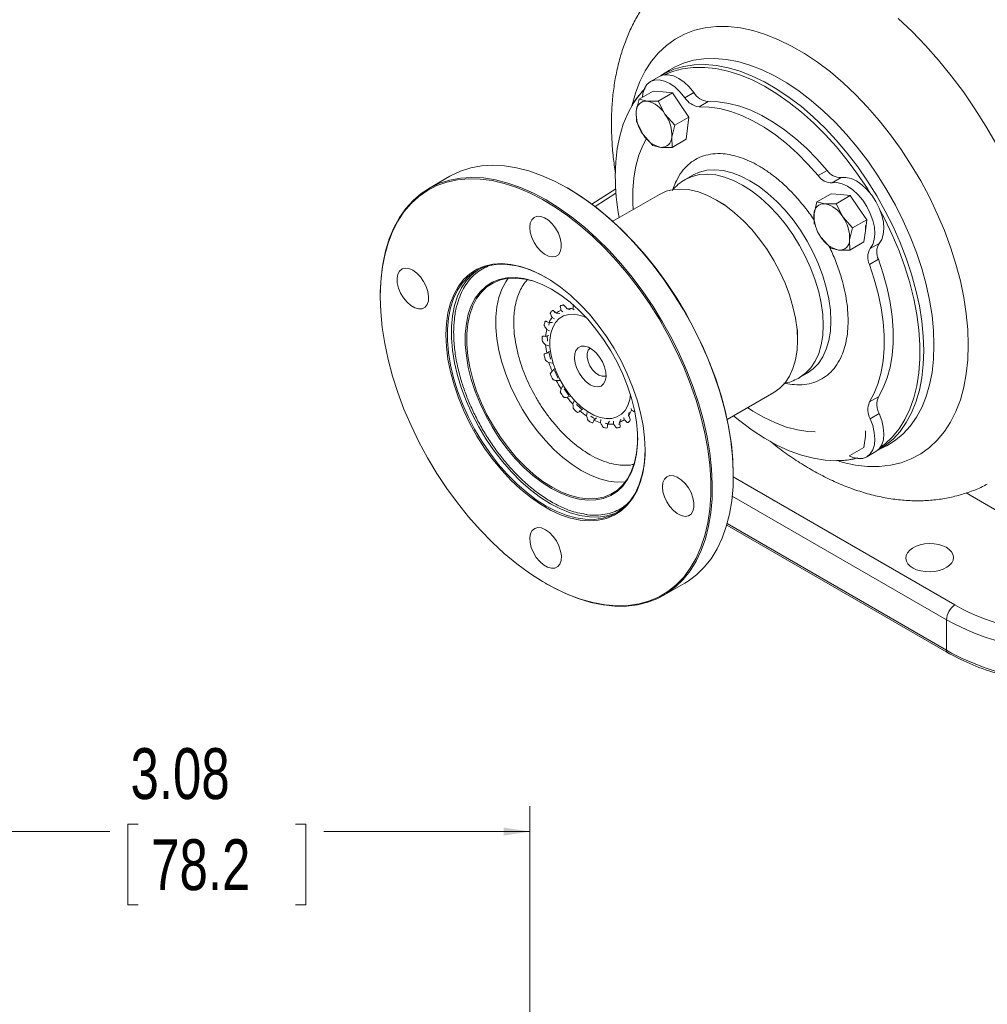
# Model space of a CAD drawing. Header units: inches. Extents: x 0.3 to 33.9, y 0.2 to 21.6.
# Tile 16 of 18: x 25.6 to 30.3, y 14.3 to 19.1. Entities that reach past the tile are written whole.
import ezdxf

# ---------------------------------------------------------------- set-up
doc = ezdxf.new("R2010")
doc.units = ezdxf.units.IN
doc.header["$MEASUREMENT"] = 0
doc.layers.add('SLD-0', color=7, linetype='Continuous', lineweight=15)
doc.styles.add('SLDTEXTSTYLE0', font='TXT', dxfattribs={"width": 0.75})
doc.dimstyles.new('SLDDIMSTYLE1', dxfattribs={"dimtxt": 0.25, "dimasz": 0.13, "dimexe": 0, "dimexo": 0.0625, "dimgap": 0.0625, "dimtad": 0, "dimtih": 1, "dimtoh": 1, "dimrnd": 1e-09, "dimzin": 12, "dimdsep": 46, "dimtxsty": 'SLDTEXTSTYLE0', "dimsah": 1, "dimcen": 0.09, "dimadec": 0, "dimazin": 3, "dimtfac": 1, "dimtofl": 0, "dimtmove": 0, "dimatfit": 3, "dimfxl": 1, "dimfrac": 2, "dimtolj": 1, "dimtzin": 12, "dimarcsym": 0})

# ---------------------------------------------------------------- blocks, each defined once
blk = doc.blocks.new('_D_5')
at = {"layer": 'SLD-0'}
for p, q in [((24.9932, 14.234), (24.9932, 15.2715)), ((28.0732, 10.7779), (28.0732, 15.2715)), ((26.1464, 15.1833), (26.0956, 15.1833)), ((26.0956, 15.1833), (26.0956, 14.7865)), ((26.9199, 15.1833), (26.9707, 15.1833)), ((26.9707, 15.1833), (26.9707, 14.7865)), ((24.9932, 15.1465), (26.0069, 15.1465)), ((28.0732, 15.1465), (27.0595, 15.1465)), ((26.0956, 14.7865), (26.1464, 14.7865)), ((26.9707, 14.7865), (26.9199, 14.7865))]:
    blk.add_line(p, q, dxfattribs=at)
for points in [[(24.9932, 15.1465), (25.1232, 15.1265), (25.1232, 15.1665)], [(28.0732, 15.1465), (27.9432, 15.1665), (27.9432, 15.1265)]]:
    blk.add_solid(points, dxfattribs=at)
at = {"layer": 'SLD-0', "char_height": 0.25, "attachment_point": 1, "style": 'SLDTEXTSTYLE0'}
for s, insert in [('3.08', (26.1083, 15.5564, -1.4325)), ('78.2', (26.2099, 15.1087, -1.4325))]:
    blk.add_mtext(s, dxfattribs=dict(at, insert=insert))

msp = doc.modelspace()

# ---------------------------------------------------------------- linework, layer by layer
at = {"color": 7, "linetype": 'Continuous', "lineweight": 15}
for p, q in [((28.7595, 18.8898), (28.717, 18.8627)), ((28.7094, 18.859), (28.6652, 18.8335)), ((28.61, 18.7471), (28.6794, 18.7872)), ((28.7266, 18.7825), (28.6794, 18.7872)), ((28.7738, 18.7778), (28.7266, 18.7825)), ((28.5954, 18.688), (28.61, 18.7471)), ((28.61, 18.7471), (28.6493, 18.7379)), ((28.6493, 18.7379), (28.7043, 18.7377)), ((28.7738, 18.7778), (28.7043, 18.7377)), ((28.7043, 18.7377), (28.7369, 18.6739)), ((28.8142, 18.7185), (28.7738, 18.7778)), ((28.8798, 18.7794), (28.8356, 18.7539)), ((28.9492, 18.7351), (28.9051, 18.7096)), ((28.5966, 18.638), (28.5954, 18.688)), ((28.8142, 18.7185), (28.8547, 18.6592)), ((28.6291, 18.5742), (28.5966, 18.638)), ((28.7369, 18.6739), (28.7852, 18.6191)), ((28.8547, 18.6592), (28.7852, 18.6191)), ((28.8547, 18.6592), (28.848, 18.6047)), ((28.7852, 18.6191), (28.7706, 18.56)), ((28.8413, 18.5501), (28.848, 18.6047)), ((28.6775, 18.5195), (28.6291, 18.5742)), ((28.7706, 18.56), (28.7718, 18.5101)), ((28.7718, 18.5101), (28.8413, 18.5501)), ((28.7168, 18.5102), (28.6775, 18.5195)), ((28.7718, 18.5101), (28.7168, 18.5102)), ((29.5346, 18.3972), (29.4904, 18.3717)), ((27.6791, 18.3681), (27.5758, 18.3085)), ((28.8741, 18.3738), (28.8369, 18.3524)), ((29.604, 18.3613), (29.5598, 18.3358)), ((28.2602, 18.3088), (28.2567, 18.3109)), ((28.4946, 18.3063), (28.3774, 18.2314)), ((28.71, 18.2791), (28.4804, 18.1466)), ((29.0346, 18.2262), (28.9913, 18.2512)), ((29.4847, 18.2422), (29.5541, 18.2823)), ((29.5541, 18.2823), (29.6013, 18.2776)), ((29.6485, 18.2728), (29.579, 18.2327)), ((29.6485, 18.2728), (29.6013, 18.2776)), ((29.6889, 18.2136), (29.6485, 18.2728)), ((29.4701, 18.1831), (29.4847, 18.2422)), ((29.4847, 18.2422), (29.524, 18.2329)), ((29.524, 18.2329), (29.579, 18.2327)), ((29.579, 18.2327), (29.6116, 18.1689)), ((29.6889, 18.2136), (29.7294, 18.1543)), ((29.4713, 18.1331), (29.4701, 18.1831)), ((29.6116, 18.1689), (29.6599, 18.1142)), ((29.7294, 18.1543), (29.6599, 18.1142)), ((29.7294, 18.1543), (29.7227, 18.0997)), ((29.6599, 18.1142), (29.6453, 18.0551)), ((29.5522, 18.0146), (29.5038, 18.0693)), ((29.6453, 18.0551), (29.6465, 18.0051)), ((29.716, 18.0452), (29.7227, 18.0997)), ((29.5915, 18.0053), (29.5522, 18.0146)), ((29.6465, 18.0051), (29.716, 18.0452)), ((29.7906, 18.0381), (29.7464, 18.0126)), ((29.6465, 18.0051), (29.5915, 18.0053)), ((29.787, 17.9599), (29.7428, 17.9344)), ((27.3366, 17.7797), (27.3366, 17.7756)), ((28.2553, 17.7164), (28.2713, 17.7114)), ((28.291, 17.7116), (28.2847, 17.7168)), ((28.1815, 17.6739), (28.1935, 17.6664)), ((28.1977, 17.7007), (28.1937, 17.696)), ((28.2027, 17.6953), (28.2196, 17.6929)), ((28.2261, 17.7088), (28.2353, 17.702)), ((28.1696, 17.651), (28.1653, 17.6365)), ((28.1665, 17.6485), (28.1834, 17.6495)), ((28.1502, 17.5807), (28.1662, 17.5853)), ((28.1554, 17.6154), (28.1697, 17.6085)), ((28.1584, 17.5852), (28.1587, 17.558)), ((29.389, 17.5624), (29.389, 17.6124)), ((28.1502, 17.539), (28.1662, 17.5339)), ((28.1554, 17.4984), (28.1697, 17.5066)), ((28.1653, 17.5056), (28.1743, 17.4684)), ((28.1665, 17.4523), (28.1834, 17.4499)), ((28.1815, 17.4097), (28.1935, 17.4212)), ((29.3994, 17.3781), (29.4365, 17.3995)), ((28.2027, 17.3637), (28.2196, 17.3646)), ((28.2261, 17.3233), (28.2353, 17.3375)), ((28.2553, 17.282), (28.2713, 17.2865)), ((29.0429, 17.1723), (29.2724, 17.3048)), ((29.787, 17.2841), (29.7428, 17.2585)), ((28.2847, 17.2477), (28.291, 17.2635)), ((28.319, 17.215), (28.3333, 17.2232)), ((28.3516, 17.1902), (28.3552, 17.2066)), ((28.5578, 17.1925), (28.5614, 17.2089)), ((28.5728, 17.2178), (28.5715, 17.2258)), ((29.7906, 17.2018), (29.7464, 17.1763)), ((28.3877, 17.1694), (28.3997, 17.1809)), ((28.4203, 17.1565), (28.4216, 17.1723)), ((28.4546, 17.1496), (28.4639, 17.1637)), ((28.4841, 17.1499), (28.4836, 17.1639)), ((28.5132, 17.1575), (28.5196, 17.1733)), ((28.5366, 17.171), (28.5353, 17.1824)), ((29.716, 17.0351), (29.7227, 17.0897)), ((29.7814, 17.0191), (29.826, 17.0423)), ((29.826, 17.0423), (29.8241, 17.0413)), ((29.6465, 16.995), (29.716, 17.0351)), ((29.7302, 16.9889), (29.7744, 17.0144)), ((29.0732, 16.8964), (29.0732, 16.9005)), ((30.1232, 16.0281), (29.041, 16.6528)), ((28.1496, 16.3673), (28.1532, 16.3652)), ((28.7307, 16.308), (28.834, 16.3676)), ((30.1221, 16.1878), (30.1221, 16.0383))]:
    msp.add_line(p, q, dxfattribs=at)
at = {"color": 8, "linetype": 'Continuous', "lineweight": 15}
for p, q in [((28.3932, 18.2194), (28.4961, 18.2851)), ((30.1635, 16.2606), (29.0732, 16.89)), ((30.2182, 16.8111), (30.4672, 16.6674)), ((29.0683, 16.7961), (30.1221, 16.1878)), ((30.1221, 16.0383), (29.0434, 16.661))]:
    msp.add_line(p, q, dxfattribs=at)
at = {"color": 8, "linetype": 'Continuous', "lineweight": 15, "flags": 128}
for points in [[(30.3661, 18.5276), (30.3157, 18.615), (30.2619, 18.7002), (30.205, 18.7828), (30.1453, 18.8624), (30.0831, 18.9387), (30.0187, 19.0113), (29.9523, 19.0799), (29.8843, 19.1441)], [(30.229, 17.5391), (30.2266, 17.6146), (30.2192, 17.6924), (30.207, 17.7723), (30.19, 17.8536), (30.1683, 17.9359), (30.142, 18.0187), (30.1114, 18.1015), (30.0765, 18.1838), (30.0375, 18.2653), (29.9948, 18.3453), (29.9486, 18.4234), (29.8991, 18.4991), (29.8466, 18.5721), (29.7914, 18.6418), (29.7339, 18.7079), (29.6743, 18.77), (29.6131, 18.8277), (29.5506, 18.8807), (29.4872, 18.9286), (29.4232, 18.9712), (29.359, 19.0083), (29.295, 19.0395), (29.2315, 19.0649), (29.169, 19.084), (29.1078, 19.097), (29.0483, 19.1037), (28.9908, 19.104), (28.9356, 19.098), (28.8831, 19.0856), (28.8336, 19.0671), (28.7873, 19.0424), (28.7446, 19.0117), (28.7057, 18.9752), (28.6708, 18.9331), (28.6401, 18.8857), (28.6139, 18.8332), (28.5922, 18.776), (28.5762, 18.7187)], [(28.7608, 18.8906), (28.7833, 18.9036), (28.8288, 18.9239), (28.8773, 18.938), (28.9287, 18.9459), (28.9825, 18.9474), (29.0384, 18.9426), (29.096, 18.9316), (29.155, 18.9143), (29.215, 18.891), (29.2755, 18.8616), (29.3363, 18.8266), (29.3968, 18.786), (29.4568, 18.7401), (29.5158, 18.6893), (29.5734, 18.6338), (29.6293, 18.574), (29.6831, 18.5103), (29.7345, 18.4432), (29.783, 18.373), (29.8285, 18.3002), (29.8706, 18.2253), (29.909, 18.1488), (29.9435, 18.0712), (29.9739, 17.9929), (29.9999, 17.9144), (30.0215, 17.8364), (30.0384, 17.7593), (30.0505, 17.6835), (30.0579, 17.6096), (30.0603, 17.5381), (30.0579, 17.4694), (30.0505, 17.404), (30.0384, 17.3423), (30.0215, 17.2847), (29.9999, 17.2315), (29.9739, 17.1831), (29.9435, 17.1399), (29.909, 17.1021), (29.8706, 17.0699), (29.8285, 17.0436), (29.826, 17.0423)], [(29.7816, 17.0192), (29.8208, 17.044), (29.8592, 17.0761), (29.8936, 17.1138), (29.9239, 17.1569), (29.9499, 17.2052), (29.9714, 17.2582), (29.9882, 17.3157), (30.0004, 17.3773), (30.0077, 17.4426), (30.0101, 17.5111), (30.0077, 17.5824), (30.0004, 17.6562), (29.9882, 17.7317), (29.9714, 17.8087), (29.9499, 17.8866), (29.9239, 17.9648), (29.8936, 18.0429), (29.8592, 18.1204), (29.8208, 18.1968), (29.7788, 18.2715), (29.7334, 18.3441), (29.685, 18.4141), (29.6338, 18.4811), (29.5801, 18.5447), (29.5243, 18.6043), (29.4668, 18.6596), (29.408, 18.7104), (29.3481, 18.7561), (29.2877, 18.7967), (29.2271, 18.8317), (29.1667, 18.8609), (29.1068, 18.8842), (29.048, 18.9014), (28.9905, 18.9125), (28.9347, 18.9172), (28.881, 18.9157), (28.8298, 18.9078), (28.7813, 18.8938), (28.736, 18.8735), (28.7172, 18.8628)], [(29.4365, 17.3995), (29.4662, 17.4208), (29.4921, 17.4479), (29.5136, 17.4805), (29.5307, 17.5183), (29.5431, 17.5606), (29.5505, 17.6071), (29.553, 17.6571), (29.5505, 17.7099), (29.5431, 17.765), (29.5307, 17.8217), (29.5136, 17.8791), (29.4921, 17.9366), (29.4662, 17.9935), (29.4365, 18.0491), (29.4033, 18.1026), (29.3669, 18.1534), (29.3279, 18.2009), (29.2866, 18.2444), (29.2438, 18.2834), (29.1998, 18.3174), (29.1553, 18.346), (29.1107, 18.3688), (29.0668, 18.3856), (29.0239, 18.3961), (28.9827, 18.4001), (28.9437, 18.3978), (28.9073, 18.3889), (28.8756, 18.3747)], [(28.8364, 18.3521), (28.8369, 18.3524), (28.8702, 18.3675), (28.9065, 18.3763), (28.9456, 18.3787), (28.9868, 18.3746), (29.0296, 18.3641), (29.0736, 18.3474), (29.1182, 18.3246), (29.1627, 18.296), (29.2067, 18.262), (29.2495, 18.223), (29.2907, 18.1795), (29.3298, 18.132), (29.3661, 18.0812), (29.3994, 18.0277), (29.4291, 17.9721), (29.4549, 17.9152), (29.4765, 17.8577), (29.4936, 17.8002), (29.5059, 17.7436), (29.5134, 17.6885), (29.5159, 17.6356), (29.5134, 17.5857), (29.5059, 17.5392), (29.4936, 17.4968), (29.4765, 17.4591), (29.4549, 17.4265), (29.4291, 17.3994), (29.3994, 17.3781)], [(28.5426, 16.8662), (28.5424, 16.8661), (28.5021, 16.8647), (28.4598, 16.8697), (28.4159, 16.881), (28.371, 16.8984), (28.3255, 16.9218), (28.28, 16.9509), (28.235, 16.9854), (28.1911, 17.0248), (28.1488, 17.0687), (28.1086, 17.1166), (28.0709, 17.1679), (28.0361, 17.222), (28.0048, 17.2782), (27.9772, 17.336), (27.9538, 17.3947), (27.9346, 17.4535), (27.9201, 17.5117), (27.9103, 17.5687), (27.9054, 17.6239), (27.9054, 17.6765), (27.9103, 17.7259), (27.9201, 17.7717), (27.9346, 17.8131), (27.9538, 17.8498), (27.9651, 17.8665)], [(29.5923, 16.9673), (29.6131, 16.9616), (29.6743, 16.9486), (29.7339, 16.9419), (29.7914, 16.9416), (29.8466, 16.9477), (29.8991, 16.96), (29.9486, 16.9786), (29.9948, 17.0033), (30.0375, 17.0339), (30.0765, 17.0704), (30.1114, 17.1125), (30.142, 17.1599), (30.1683, 17.2124), (30.19, 17.2696), (30.207, 17.3313), (30.2192, 17.397), (30.2266, 17.4664), (30.229, 17.5391)]]:
    msp.add_lwpolyline(points, dxfattribs=at)
at = {"color": 7, "linetype": 'Continuous', "lineweight": 15, "flags": 128}
for points in [[(29.7462, 18.2853), (29.7325, 18.3073), (29.6847, 18.3789), (29.634, 18.4475), (29.5807, 18.5128), (29.5251, 18.5742), (29.4676, 18.6314), (29.4086, 18.6839), (29.3485, 18.7315), (29.2877, 18.7738), (29.2266, 18.8105), (29.1656, 18.8414), (29.1051, 18.8663), (29.0455, 18.885), (28.9872, 18.8974), (28.9307, 18.9033), (28.8761, 18.9029), (28.8241, 18.896), (28.7748, 18.8828), (28.7376, 18.8676)], [(28.6261, 18.7565), (28.6284, 18.7749), (28.636, 18.7998), (28.6484, 18.8196), (28.6652, 18.8335), (28.6857, 18.8411), (28.709, 18.8419), (28.7344, 18.8361), (28.7607, 18.8238), (28.787, 18.8055), (28.8123, 18.7819), (28.8356, 18.7539)], [(28.7094, 18.859), (28.7299, 18.8666), (28.7532, 18.8675), (28.7786, 18.8616), (28.8049, 18.8493), (28.8312, 18.831), (28.8565, 18.8074), (28.8798, 18.7794)], [(28.633, 18.7923), (28.6116, 18.7683), (28.5807, 18.7253), (28.5542, 18.677), (28.5322, 18.6238), (28.515, 18.566), (28.5026, 18.504), (28.4952, 18.4383), (28.4927, 18.3692)], [(28.9492, 18.7351), (28.9992, 18.734), (29.0511, 18.7265), (29.1045, 18.7126), (29.159, 18.6926), (29.2142, 18.6664), (29.2696, 18.6345), (29.3248, 18.5969), (29.3793, 18.554), (29.4327, 18.5062), (29.4846, 18.4538), (29.5346, 18.3972)], [(28.9051, 18.7096), (28.955, 18.7085), (29.0069, 18.701), (29.0603, 18.6871), (29.1148, 18.6671), (29.17, 18.6409), (29.2254, 18.6089), (29.2806, 18.5714), (29.3351, 18.5285), (29.3885, 18.4807), (29.4404, 18.4283), (29.4904, 18.3717)], [(28.5813, 18.2049), (28.5796, 18.236), (28.5796, 18.3), (28.5846, 18.3609), (28.5944, 18.4181), (28.6091, 18.4713), (28.6286, 18.52), (28.6467, 18.5543)], [(28.2565, 18.311), (28.1932, 18.3447), (28.1303, 18.3725), (28.0682, 18.3943), (28.0072, 18.4099), (27.9477, 18.4192), (27.89, 18.4222), (27.8345, 18.4189), (27.7816, 18.4093), (27.7316, 18.3934), (27.6847, 18.3713), (27.6791, 18.3681)], [(28.1533, 18.2514), (28.09, 18.2851), (28.0271, 18.3129), (27.9649, 18.3347), (27.9039, 18.3503), (27.8444, 18.3596), (27.7868, 18.3626), (27.7313, 18.3593), (27.6784, 18.3497), (27.6283, 18.3338), (27.5814, 18.3117), (27.538, 18.2836), (27.4982, 18.2496), (27.4624, 18.21), (27.4307, 18.1649), (27.4034, 18.1147), (27.3806, 18.0597), (27.3624, 18.0001), (27.349, 17.9363), (27.3404, 17.8688), (27.3367, 17.7979), (27.3366, 17.7797)], [(27.3366, 17.7756), (27.339, 17.7015), (27.3464, 17.6249), (27.3585, 17.5464), (27.3754, 17.4665), (27.397, 17.3856), (27.4231, 17.3043), (27.4535, 17.2229), (27.4882, 17.1421), (27.5268, 17.0622), (27.5692, 16.9838), (27.6151, 16.9074), (27.6642, 16.8333), (27.7162, 16.7621), (27.7708, 16.6942), (27.8277, 16.6299), (27.8865, 16.5697), (27.9469, 16.514), (28.0086, 16.463), (28.071, 16.417), (28.134, 16.3765), (28.197, 16.3415), (28.2598, 16.3123), (28.3219, 16.2891), (28.383, 16.272), (28.4426, 16.2611), (28.5005, 16.2566), (28.5563, 16.2583), (28.6097, 16.2663), (28.6603, 16.2806), (28.7078, 16.301), (28.7519, 16.3275), (28.7925, 16.3599), (28.8292, 16.398), (28.8617, 16.4415), (28.89, 16.4903), (28.9139, 16.5439), (28.9331, 16.6022), (28.9477, 16.6646), (28.9574, 16.7309), (28.9623, 16.8007), (28.9623, 16.8735), (28.9574, 16.949), (28.9477, 17.0265), (28.9331, 17.1058), (28.9139, 17.1863), (28.89, 17.2674), (28.8617, 17.3489), (28.8292, 17.43), (28.7925, 17.5104), (28.7519, 17.5896), (28.7078, 17.6671), (28.6603, 17.7424), (28.6097, 17.8151), (28.5563, 17.8847), (28.5005, 17.9509), (28.4426, 18.0131), (28.383, 18.0712), (28.3219, 18.1246), (28.2598, 18.1731), (28.197, 18.2164), (28.134, 18.2542), (28.071, 18.2863), (28.0086, 18.3125), (27.9469, 18.3327), (27.8865, 18.3466), (27.8277, 18.3544), (27.7708, 18.3558), (27.7162, 18.3509), (27.6642, 18.3398), (27.6151, 18.3224), (27.5692, 18.2989), (27.5268, 18.2694), (27.4882, 18.2342), (27.4535, 18.1933), (27.4231, 18.1471), (27.397, 18.0959), (27.3754, 18.0399), (27.3585, 17.9795), (27.3464, 17.9151), (27.339, 17.847), (27.3366, 17.7756)], [(29.604, 18.3613), (29.6273, 18.3624), (29.6526, 18.3568), (29.6789, 18.3448), (29.7052, 18.3267), (29.7306, 18.3032), (29.7539, 18.2754), (29.7744, 18.2442), (29.7912, 18.2109), (29.8036, 18.1767), (29.8112, 18.1431), (29.8137, 18.1112), (29.811, 18.0824), (29.8032, 18.0577), (29.7906, 18.0381)], [(28.834, 16.3676), (28.8506, 16.3777), (28.8922, 16.4088), (28.93, 16.4456), (28.9638, 16.488), (28.9933, 16.5357), (29.0184, 16.5883), (29.0389, 16.6457), (29.0547, 16.7074), (29.0657, 16.7731), (29.0719, 16.8423), (29.0731, 16.9148), (29.0694, 16.9899), (29.0608, 17.0673), (29.0474, 17.1465), (29.0293, 17.2271), (29.0064, 17.3085), (28.9791, 17.3902), (28.9475, 17.4719), (28.9116, 17.5529), (28.8719, 17.6327), (28.8284, 17.711), (28.7815, 17.7873), (28.7314, 17.861), (28.6785, 17.9317), (28.6231, 17.999), (28.5654, 18.0626), (28.5059, 18.122), (28.4449, 18.1768), (28.3827, 18.2268), (28.3198, 18.2716), (28.2565, 18.311)], [(28.2602, 18.3088), (28.2758, 18.2996), (28.3388, 18.2591), (28.4013, 18.2131), (28.4629, 18.1621), (28.5233, 18.1064), (28.5821, 18.0462), (28.639, 17.9819), (28.6937, 17.914), (28.7457, 17.8428), (28.7947, 17.7687), (28.8406, 17.6923), (28.883, 17.6139), (28.9216, 17.534), (28.9563, 17.4532), (28.9867, 17.3718), (29.0128, 17.2905), (29.0344, 17.2096), (29.0513, 17.1297), (29.0635, 17.0512), (29.0708, 16.9746), (29.0732, 16.9005)], [(28.9912, 18.2513), (28.9467, 18.2741), (28.9027, 18.2909), (28.8598, 18.3013), (28.8186, 18.3054), (28.7796, 18.303), (28.7432, 18.2942), (28.71, 18.2791)], [(29.5598, 18.3358), (29.5831, 18.3369), (29.6084, 18.3313), (29.6347, 18.3193), (29.661, 18.3012), (29.6864, 18.2777), (29.7097, 18.2499), (29.7302, 18.2187), (29.747, 18.1854), (29.7594, 18.1512), (29.767, 18.1175), (29.7696, 18.0857), (29.7668, 18.0568), (29.759, 18.0322), (29.7464, 18.0126)], [(28.1532, 16.3652), (28.185, 16.3476), (28.2481, 16.3168), (28.3107, 16.292), (28.3723, 16.2733), (28.4326, 16.2608), (28.4913, 16.2546), (28.5479, 16.2547), (28.6021, 16.2612), (28.6536, 16.274), (28.7021, 16.293), (28.7473, 16.3181), (28.789, 16.3492), (28.8268, 16.386), (28.8606, 16.4284), (28.8901, 16.4761), (28.9152, 16.5287), (28.9357, 16.5861), (28.9515, 16.6478), (28.9625, 16.7135), (28.9686, 16.7827), (28.9698, 16.8552), (28.9662, 16.9303), (28.9576, 17.0077), (28.9442, 17.0869), (28.926, 17.1675), (28.9032, 17.2489), (28.8759, 17.3306), (28.8442, 17.4123), (28.8084, 17.4933), (28.7686, 17.5731), (28.7252, 17.6514), (28.6783, 17.7277), (28.6282, 17.8014), (28.5753, 17.8721), (28.5198, 17.9394), (28.4622, 18.003), (28.4027, 18.0624), (28.3416, 18.1172), (28.2795, 18.1672), (28.2166, 18.212), (28.1533, 18.2514), (28.1533, 18.2514)], [(29.2724, 17.3048), (29.2725, 17.3048), (29.3022, 17.3261), (29.328, 17.3532), (29.3496, 17.3858), (29.3666, 17.4235), (29.379, 17.4659), (29.3865, 17.5124), (29.389, 17.5624), (29.3865, 17.6152), (29.379, 17.6703), (29.3666, 17.7269), (29.3496, 17.7844), (29.328, 17.8419), (29.3022, 17.8988), (29.2725, 17.9544), (29.2392, 18.0079), (29.2028, 18.0587), (29.1638, 18.1062), (29.1226, 18.1497), (29.0797, 18.1887), (29.0357, 18.2227), (28.9912, 18.2513)], [(28.072, 18.1166), (28.0744, 18.1376), (28.0816, 18.1543), (28.0931, 18.1659), (28.1081, 18.1716), (28.1257, 18.171), (28.1449, 18.1642), (28.1643, 18.1515), (28.1829, 18.1339), (28.1993, 18.1123), (28.2127, 18.0882), (28.2221, 18.063), (28.2269, 18.0384), (28.2269, 18.0159), (28.2221, 17.9969), (28.2127, 17.9826), (28.1993, 17.9739), (28.1829, 17.9713), (28.1643, 17.9751), (28.1449, 17.9849), (28.1257, 18.0002), (28.1081, 18.0199), (28.0931, 18.043), (28.0816, 18.0678), (28.0744, 18.0929), (28.072, 18.1166)], [(29.7959, 17.0345), (29.818, 17.051), (29.8551, 17.0856), (29.8882, 17.1259), (29.9169, 17.1716), (29.9412, 17.2224), (29.9608, 17.278), (29.9756, 17.3379), (29.9855, 17.4018), (29.9905, 17.4693), (29.9905, 17.5398), (29.9855, 17.613), (29.9756, 17.6884), (29.9608, 17.7654), (29.9412, 17.8436), (29.9169, 17.9224), (29.8882, 18.0013), (29.8551, 18.0797), (29.818, 18.1572), (29.7959, 18.1992)], [(29.787, 17.9599), (29.811, 17.8884), (29.8305, 17.8173), (29.8452, 17.7471), (29.855, 17.6785), (29.86, 17.6119), (29.86, 17.5479), (29.855, 17.487), (29.8452, 17.4298), (29.8305, 17.3766), (29.811, 17.3279), (29.787, 17.2841)], [(27.4969, 17.906), (27.5163, 17.892), (27.5344, 17.8733), (27.5502, 17.8509), (27.5626, 17.8264), (27.5709, 17.8012), (27.5746, 17.777), (27.5733, 17.7552), (27.5673, 17.7373), (27.5569, 17.7243), (27.5427, 17.7171), (27.5256, 17.7161), (27.5067, 17.7214), (27.4872, 17.7327), (27.4683, 17.7492), (27.4512, 17.7699), (27.437, 17.7935), (27.4266, 17.8186), (27.4205, 17.8434), (27.4193, 17.8666), (27.423, 17.8866), (27.4313, 17.9022), (27.4437, 17.9124), (27.4595, 17.9165), (27.4776, 17.9143), (27.4969, 17.906)], [(28.6396, 17.0234), (28.6371, 16.9677), (28.6296, 16.9154), (28.6171, 16.8671), (28.5999, 16.8233), (28.5781, 16.7844), (28.5518, 16.751), (28.5214, 16.7232), (28.4872, 16.7014), (28.4496, 16.6858), (28.4089, 16.6766), (28.3655, 16.6738), (28.3199, 16.6776), (28.2725, 16.6877), (28.2239, 16.7043), (28.1746, 16.727), (28.1249, 16.7556), (28.0756, 16.7899), (28.027, 16.8295), (27.9796, 16.874), (27.934, 16.9229), (27.8906, 16.9758), (27.8499, 17.032), (27.8123, 17.0911), (27.7781, 17.1523), (27.7477, 17.2152), (27.7215, 17.2789), (27.6996, 17.343), (27.6824, 17.4067), (27.6699, 17.4693), (27.6624, 17.5303), (27.6599, 17.589), (27.6624, 17.6448), (27.6699, 17.6971), (27.6824, 17.7454), (27.6996, 17.7892), (27.7215, 17.828), (27.7477, 17.8615), (27.7781, 17.8892), (27.8123, 17.911), (27.8499, 17.9266), (27.8906, 17.9358), (27.934, 17.9386), (27.9796, 17.9349), (28.027, 17.9247), (28.0756, 17.9082), (28.1249, 17.8855), (28.1746, 17.8568), (28.2239, 17.8225), (28.2725, 17.7829), (28.3199, 17.7384), (28.3655, 17.6895), (28.4089, 17.6367), (28.4496, 17.5804), (28.4872, 17.5214), (28.5214, 17.4601), (28.5518, 17.3973), (28.5781, 17.3335), (28.5999, 17.2694), (28.6171, 17.2057), (28.6296, 17.1431), (28.6371, 17.0821), (28.6396, 17.0234)], [(28.6396, 17.0275), (28.639, 16.9994), (28.634, 16.9457), (28.6241, 16.8957), (28.6093, 16.85), (28.5899, 16.8089), (28.566, 16.773), (28.5379, 16.7425), (28.5058, 16.7179), (28.4701, 16.6993), (28.4311, 16.687), (28.3893, 16.681), (28.3451, 16.6815), (28.2989, 16.6884), (28.2512, 16.7017), (28.2025, 16.7212), (28.1533, 16.7467), (28.1041, 16.778), (28.0554, 16.8147), (28.0077, 16.8565), (27.9615, 16.9029), (27.9173, 16.9535), (27.8755, 17.0077), (27.8365, 17.065), (27.8008, 17.1248), (27.7687, 17.1865), (27.7406, 17.2495), (27.7167, 17.313), (27.6973, 17.3765), (27.6825, 17.4393), (27.6726, 17.5007), (27.6676, 17.5602), (27.6676, 17.6171), (27.6726, 17.6708), (27.6825, 17.7208), (27.6973, 17.7666), (27.7167, 17.8076), (27.7406, 17.8436), (27.7687, 17.874), (27.8008, 17.8986), (27.8365, 17.9172), (27.8755, 17.9296), (27.9173, 17.9355), (27.9615, 17.935), (28.0077, 17.9281), (28.0554, 17.9148), (28.1041, 17.8954), (28.1533, 17.8698), (28.1533, 17.8698)], [(29.7428, 17.9344), (29.7668, 17.8629), (29.7863, 17.7918), (29.801, 17.7216), (29.8108, 17.6529), (29.8158, 17.5864), (29.8158, 17.5224), (29.8108, 17.4615), (29.801, 17.4042), (29.7863, 17.3511), (29.7668, 17.3024), (29.7428, 17.2585)], [(28.5071, 16.7187), (28.4902, 16.7109), (28.4513, 16.6986), (28.4095, 16.6926), (28.3652, 16.6931), (28.319, 16.7), (28.2713, 16.7133), (28.2226, 16.7328), (28.1734, 16.7583), (28.1242, 16.7896), (28.0756, 16.8263), (28.0279, 16.8681), (27.9817, 16.9145), (27.9374, 16.9651), (27.8956, 17.0193), (27.8567, 17.0767), (27.821, 17.1365), (27.7889, 17.1981), (27.7607, 17.2611), (27.7368, 17.3246), (27.7174, 17.3881), (27.7027, 17.4509), (27.6927, 17.5124), (27.6878, 17.5718), (27.6878, 17.6287), (27.6927, 17.6824), (27.7027, 17.7324), (27.7174, 17.7782), (27.7368, 17.8193), (27.7607, 17.8552), (27.7889, 17.8856), (27.8197, 17.9094)], [(28.1787, 16.833), (28.1329, 16.8624), (28.0875, 16.8971), (28.0433, 16.9369), (28.0006, 16.9811), (27.96, 17.0294), (27.922, 17.0811), (27.887, 17.1357), (27.8554, 17.1925), (27.8276, 17.2507), (27.8039, 17.3099), (27.7846, 17.3691), (27.7699, 17.4279), (27.7601, 17.4854), (27.7551, 17.541), (27.7551, 17.594), (27.7601, 17.6439), (27.7699, 17.69), (27.7846, 17.7318), (27.8039, 17.7688), (27.8276, 17.8006), (27.8554, 17.8268), (27.887, 17.8471), (27.922, 17.8612), (27.96, 17.869), (28.0006, 17.8704), (28.0433, 17.8654), (28.0875, 17.8541), (28.1329, 17.8365), (28.1787, 17.8129), (28.2246, 17.7835), (28.27, 17.7488), (28.3142, 17.709), (28.3569, 17.6648), (28.3975, 17.6165), (28.4355, 17.5648), (28.4705, 17.5102), (28.5021, 17.4535), (28.5299, 17.3952), (28.5536, 17.336), (28.5729, 17.2768), (28.5875, 17.218), (28.5974, 17.1605), (28.6024, 17.1049), (28.6024, 17.0519), (28.5974, 17.002), (28.5875, 16.9559), (28.5729, 16.9141), (28.5536, 16.8771), (28.5299, 16.8453), (28.5021, 16.8191), (28.4705, 16.7988), (28.4355, 16.7847), (28.3975, 16.7769), (28.3569, 16.7755), (28.3142, 16.7805), (28.27, 16.7918), (28.2246, 16.8094), (28.1787, 16.833)], [(28.603, 17.0821), (28.6024, 17.0562), (28.5975, 17.0067), (28.5877, 16.961), (28.5731, 16.9195), (28.554, 16.8828), (28.5305, 16.8513), (28.5029, 16.8253), (28.4716, 16.8052), (28.4369, 16.7912), (28.3992, 16.7835), (28.3589, 16.7821), (28.3166, 16.787), (28.2727, 16.7983), (28.2278, 16.8157), (28.1823, 16.8391), (28.1368, 16.8683), (28.0918, 16.9027), (28.0479, 16.9421), (28.0056, 16.986), (27.9654, 17.0339), (27.9277, 17.0852), (27.8929, 17.1393), (27.8616, 17.1956), (27.8341, 17.2534), (27.8106, 17.312), (27.7914, 17.3708), (27.7769, 17.429), (27.7671, 17.4861), (27.7622, 17.5412), (27.7622, 17.5938), (27.7671, 17.6433), (27.7769, 17.689), (27.7914, 17.7305), (27.8106, 17.7672), (27.8341, 17.7987), (27.8616, 17.8246), (27.8929, 17.8447), (27.9277, 17.8588), (27.9654, 17.8665), (28.0056, 17.8679), (28.0479, 17.863), (28.0918, 17.8517), (28.1368, 17.8342), (28.1823, 17.8108), (28.1823, 17.8108)], [(28.3489, 17.6736), (28.3209, 17.684), (28.2913, 17.6895), (28.2637, 17.6887), (28.2387, 17.6816), (28.2169, 17.6684), (28.1988, 17.6494), (28.185, 17.6251), (28.1757, 17.596), (28.1712, 17.563), (28.1716, 17.5267), (28.1769, 17.4881), (28.1869, 17.4482), (28.2014, 17.408), (28.22, 17.3683), (28.2424, 17.3302), (28.2678, 17.2947), (28.2958, 17.2626), (28.3256, 17.2347), (28.3565, 17.2116), (28.3877, 17.1941), (28.4184, 17.1824), (28.448, 17.1769), (28.4756, 17.1777), (28.5007, 17.1847), (28.5225, 17.198), (28.5405, 17.217), (28.5543, 17.2413), (28.5636, 17.2703), (28.5674, 17.2949)], [(28.3986, 17.4999), (28.3797, 17.5165), (28.3602, 17.5278), (28.3413, 17.5332), (28.3242, 17.5323), (28.3099, 17.5252), (28.2994, 17.5123), (28.2933, 17.4944), (28.292, 17.4727), (28.2956, 17.4485), (28.3038, 17.4233), (28.3162, 17.3988), (28.332, 17.3764), (28.3501, 17.3576), (28.3694, 17.3435), (28.3887, 17.3351), (28.4069, 17.3328), (28.4227, 17.3369), (28.4352, 17.3469), (28.4436, 17.3625), (28.4473, 17.3824), (28.4461, 17.4055), (28.4402, 17.4304), (28.4298, 17.4555), (28.4156, 17.4791), (28.3986, 17.4999)], [(28.3696, 17.5234), (28.3685, 17.5226), (28.3591, 17.5124), (28.3541, 17.4971), (28.354, 17.4782), (28.3588, 17.4572), (28.368, 17.4361), (28.3808, 17.4168), (28.3961, 17.4009), (28.4125, 17.3899), (28.4286, 17.3847), (28.4429, 17.3858), (28.4478, 17.388)], [(28.1937, 17.4133), (28.2089, 17.38), (28.2108, 17.3762)], [(28.242, 17.3224), (28.2578, 17.2996), (28.2645, 17.2906)], [(28.3025, 17.2464), (28.3177, 17.2314), (28.3302, 17.22)], [(28.3723, 17.188), (28.3834, 17.1811), (28.395, 17.1745)], [(29.0741, 17.1903), (29.1051, 17.165), (29.1656, 17.1201), (29.2266, 17.0805), (29.2877, 17.0467), (29.3485, 17.0188), (29.4086, 16.997), (29.4676, 16.9814), (29.5251, 16.9722), (29.5807, 16.9695), (29.634, 16.9731), (29.6785, 16.9816)], [(29.4764, 17.1124), (29.4404, 17.1139), (29.3885, 17.1214), (29.3351, 17.1352), (29.2806, 17.1553), (29.2254, 17.1814), (29.17, 17.2134), (29.1438, 17.2306)], [(29.7906, 17.2018), (29.8032, 17.1676), (29.811, 17.1339), (29.8137, 17.102), (29.8112, 17.073), (29.8036, 17.0481), (29.7912, 17.0283), (29.7744, 17.0144), (29.7744, 17.0144)], [(28.4436, 17.1545), (28.4494, 17.153), (28.4508, 17.1526)], [(28.5093, 17.1493), (28.5102, 17.1495), (28.5149, 17.1504)], [(29.7464, 17.1763), (29.759, 17.1421), (29.7668, 17.1084), (29.7696, 17.0764), (29.767, 17.0475), (29.7594, 17.0226), (29.747, 17.0028), (29.7302, 16.9889), (29.7097, 16.9813), (29.6864, 16.9804), (29.661, 16.9862), (29.6428, 16.9941)], [(28.7248, 16.8412), (28.7272, 16.8621), (28.7344, 16.8789), (28.7459, 16.8905), (28.7609, 16.8962), (28.7785, 16.8956), (28.7977, 16.8887), (28.8171, 16.8761), (28.8357, 16.8584), (28.8522, 16.8368), (28.8655, 16.8127), (28.8749, 16.7876), (28.8797, 16.763), (28.8797, 16.7404), (28.8749, 16.7214), (28.8655, 16.7071), (28.8522, 16.6984), (28.8357, 16.6959), (28.8171, 16.6996), (28.7977, 16.7094), (28.7785, 16.7247), (28.7609, 16.7445), (28.7459, 16.7675), (28.7344, 16.7923), (28.7272, 16.8174), (28.7248, 16.8412)], [(28.1498, 16.6305), (28.1691, 16.6165), (28.1872, 16.5978), (28.203, 16.5754), (28.2154, 16.5509), (28.2237, 16.5258), (28.2274, 16.5015), (28.2262, 16.4798), (28.2201, 16.4618), (28.2097, 16.4489), (28.1955, 16.4416), (28.1784, 16.4407), (28.1595, 16.446), (28.14, 16.4572), (28.1211, 16.4737), (28.104, 16.4944), (28.0898, 16.5181), (28.0794, 16.5431), (28.0734, 16.568), (28.0721, 16.5912), (28.0758, 16.6112), (28.0841, 16.6267), (28.0965, 16.6369), (28.1123, 16.641), (28.1304, 16.6389), (28.1498, 16.6305)]]:
    msp.add_lwpolyline(points, dxfattribs=at)
at = {"color": 7, "linetype": 'Continuous', "lineweight": 15}
for centre, radius, start, end in [((28.645, 18.6884), 0.0496, 85.0519, 180.4746), ((28.6197, 18.6054), 0.1358, 30.3011, 77.4119), ((28.915, 18.8019), 0.0928, 211.1701, 263.8511), ((28.9592, 18.8274), 0.0928, 211.1701, 263.8511), ((28.7714, 18.6783), 0.1763, 176.8405, 216.1936), ((28.5946, 18.5698), 0.1763, 356.8405, 36.1936), ((28.7464, 18.6427), 0.1358, 210.3011, 257.4119), ((28.721, 18.5596), 0.0496, 265.0519, 0.4746), ((29.6016, 18.4416), 0.0804, 213.5189, 271.734), ((29.6666, 18.3751), 1.1739, 180.2859, 190.3257), ((29.5574, 18.4161), 0.0804, 213.5189, 271.734), ((29.5197, 18.1835), 0.0496, 85.0519, 180.4746), ((29.4944, 18.1004), 0.1358, 30.3011, 77.4119), ((29.6461, 18.1734), 0.1763, 176.8405, 216.1936), ((29.4693, 18.0648), 0.1763, 356.8405, 36.1936), ((29.6047, 18.1132), 0.1188, 353.5163, 6.4244), ((29.6071, 18.1131), 0.1163, 353.4139, 5.4803), ((29.621, 18.1378), 0.1358, 210.3011, 257.4119), ((29.5957, 18.0547), 0.0496, 265.0519, 0.4746), ((29.8148, 17.9703), 0.0804, 148.2739, 206.4795), ((29.859, 17.9958), 0.0804, 148.2739, 206.4795), ((28.2715, 17.5823), 0.1351, 84.381, 96.8902), ((28.2896, 17.5928), 0.1351, 143.119, 155.6262), ((28.2661, 17.6126), 0.1041, 112.5638, 127.4469), ((28.3779, 17.5645), 0.2282, 167.1197, 175.9363), ((28.5132, 17.5645), 0.3639, 184.0141, 190.4722), ((28.634, 17.5928), 0.4881, 196.7205, 202.0292), ((28.6805, 17.6126), 0.5387, 207.5146, 212.4854), ((28.64, 17.5823), 0.4881, 217.971, 223.2801), ((29.8719, 17.2465), 0.0928, 156.1551, 208.8282), ((29.8277, 17.221), 0.0928, 156.1551, 208.8282), ((28.5551, 17.4917), 0.3638, 229.529, 235.988), ((28.4497, 17.2736), 0.1351, 323.119, 335.6262), ((28.4875, 17.3745), 0.2281, 244.0671, 252.8853), ((28.4679, 17.284), 0.1351, 264.381, 276.8902), ((28.4733, 17.2537), 0.1041, 292.5638, 307.4469), ((29.6047, 17.1031), 0.1188, 353.5163, 6.4244), ((29.6071, 17.103), 0.1163, 353.4139, 5.4803), ((30.2146, 16.1835), 0.0926, 123.5404, 177.3258), ((30.1696, 16.038), 0.0474, 179.64, 192.0692)]:
    msp.add_arc(centre, radius, start, end, dxfattribs=at)
for centre, major_axis, ratio, start_param, end_param in [((28.4704, 18.0792), (0.1172, 0.0027), 0.592198, 1.445834, 1.490511), ((30.8281, 16.6644), (0.9399, 0.0219), 0.592198, 3.913199, 5.457816), ((30.8292, 16.6161), (0.9999, 0.0219), 0.591316, 3.914067, 5.458684), ((30.8292, 16.4264), (0.9999, -0.0208), 0.562909, 3.938703, 5.029556)]:
    msp.add_ellipse(centre, major_axis=major_axis, ratio=ratio, start_param=start_param, end_param=end_param, dxfattribs=at)
msp.add_ellipse((30.0392, 16.4929), major_axis=(0.1172, 0.0027), ratio=0.592198, dxfattribs=at)
for points, knots in [([(28.8457, 19.4132), (28.837, 19.4079), (28.8097, 19.3911), (28.7672, 19.3574), (28.7186, 19.3125), (28.6742, 19.2628), (28.6338, 19.2088), (28.5976, 19.1504), (28.5657, 19.0878), (28.5382, 19.0211), (28.5154, 18.9505), (28.4973, 18.8761), (28.4842, 18.7983), (28.4761, 18.7174), (28.473, 18.634), (28.4752, 18.5484), (28.4817, 18.4648), (28.4898, 18.4093), (28.4937, 18.3833)], [0, 0, 0, 0, 0.027867, 0.088123, 0.148452, 0.209132, 0.270426, 0.33257, 0.395762, 0.460139, 0.525758, 0.592583, 0.660488, 0.729266, 0.798675, 0.868471, 0.938441, 1, 1, 1, 1]), ([(28.639, 18.7996), (28.6287, 18.7884), (28.607, 18.7646), (28.5858, 18.7354), (28.5759, 18.7169), (28.5744, 18.7142)], [0, 0, 0, 0, 0.432585, 0.915848, 1, 1, 1, 1]), ([(28.8364, 18.3519), (28.8357, 18.3515), (28.8233, 18.3455), (28.8021, 18.3282), (28.7817, 18.3106), (28.7733, 18.2992), (28.773, 18.2989)], [0, 0, 0, 0, 0.028353, 0.496555, 0.984146, 1, 1, 1, 1]), ([(27.728, 17.775), (27.7224, 17.7598), (27.7101, 17.7265), (27.7003, 17.6675), (27.6965, 17.6014), (27.7002, 17.5308), (27.7113, 17.4556), (27.7289, 17.3826), (27.7509, 17.314), (27.7756, 17.2509), (27.8047, 17.188), (27.838, 17.1262), (27.8749, 17.0664), (27.9148, 17.0098), (27.9571, 16.9569), (28.0055, 16.9035), (28.06, 16.8517), (28.1195, 16.8045), (28.1788, 16.7661), (28.238, 16.7363), (28.2919, 16.716), (28.3248, 16.7102), (28.3388, 16.7078)], [0, 0, 0, 0, 0.046499, 0.102044, 0.155921, 0.209792, 0.265337, 0.322444, 0.367084, 0.41173, 0.457319, 0.502915, 0.548504, 0.5941, 0.63874, 0.683386, 0.740487, 0.796032, 0.849909, 0.90378, 0.959325, 1, 1, 1, 1]), ([(28.2261, 17.7088), (28.2256, 17.712), (28.2245, 17.7183), (28.2222, 17.7258), (28.2225, 17.7299), (28.2237, 17.7316), (28.2258, 17.7325), (28.2299, 17.734), (28.2341, 17.7349), (28.2381, 17.7354), (28.2403, 17.7349), (28.2427, 17.7331), (28.2476, 17.7266), (28.252, 17.7208), (28.2553, 17.7164)], [0, 0, 0, 0, 0.134455, 0.268916, 0.298643, 0.328505, 0.388459, 0.449584, 0.606444, 0.66281, 0.693445, 0.724478, 0.78969, 1, 1, 1, 1]), ([(28.2847, 17.7168), (28.285, 17.7195), (28.2856, 17.725), (28.2848, 17.7321), (28.2862, 17.7345), (28.2864, 17.7348)], [0, 0, 0, 0, 0.457332, 0.914684, 1, 1, 1, 1]), ([(28.1815, 17.6739), (28.1783, 17.6804), (28.1746, 17.6876), (28.173, 17.6956), (28.1738, 17.6991), (28.1773, 17.7026), (28.181, 17.7063), (28.184, 17.7086), (28.1858, 17.7091), (28.1883, 17.7082), (28.1939, 17.7031), (28.1989, 17.6987), (28.2027, 17.6953)], [0, 0, 0, 0, 0.268954, 0.298685, 0.328551, 0.449507, 0.606389, 0.662763, 0.693402, 0.724439, 0.789661, 1, 1, 1, 1]), ([(28.1554, 17.6154), (28.1511, 17.6211), (28.1462, 17.6275), (28.1428, 17.6356), (28.1425, 17.6398), (28.1443, 17.6452), (28.1462, 17.651), (28.148, 17.6549), (28.1494, 17.6562), (28.1516, 17.6563), (28.1574, 17.6532), (28.1626, 17.6506), (28.1665, 17.6485)], [0, 0, 0, 0, 0.268954, 0.298685, 0.328551, 0.449507, 0.606389, 0.662763, 0.693402, 0.724439, 0.789661, 1, 1, 1, 1]), ([(28.1502, 17.539), (28.1452, 17.5434), (28.1397, 17.5483), (28.1348, 17.5558), (28.1334, 17.5603), (28.1334, 17.5671), (28.1334, 17.5743), (28.1338, 17.5794), (28.1345, 17.5815), (28.1362, 17.5826), (28.1417, 17.5818), (28.1465, 17.5812), (28.1502, 17.5807)], [0, 0, 0, 0, 0.268954, 0.298685, 0.328551, 0.449507, 0.606389, 0.662763, 0.693402, 0.724439, 0.789661, 1, 1, 1, 1]), ([(28.1665, 17.4523), (28.1614, 17.455), (28.1556, 17.4579), (28.1497, 17.4639), (28.1475, 17.4683), (28.1456, 17.4758), (28.1437, 17.4838), (28.1426, 17.4896), (28.1427, 17.4922), (28.1437, 17.4942), (28.1483, 17.4958), (28.1523, 17.4973), (28.1554, 17.4984)], [0, 0, 0, 0, 0.268954, 0.298685, 0.328551, 0.449507, 0.606389, 0.662763, 0.693402, 0.724439, 0.789661, 1, 1, 1, 1]), ([(28.2027, 17.3637), (28.1979, 17.3644), (28.1926, 17.3651), (28.1863, 17.3691), (28.1833, 17.3729), (28.1798, 17.3804), (28.1761, 17.3884), (28.1737, 17.3943), (28.173, 17.3972), (28.1734, 17.3999), (28.1766, 17.4037), (28.1794, 17.4071), (28.1815, 17.4097)], [0, 0, 0, 0, 0.268954, 0.298685, 0.328551, 0.449507, 0.606389, 0.662763, 0.693402, 0.724439, 0.789661, 1, 1, 1, 1]), ([(29.3216, 17.3501), (29.3253, 17.3507), (29.3415, 17.353), (29.3681, 17.3619), (29.3893, 17.373), (29.3996, 17.3784)], [0, 0, 0, 0, 0.134539, 0.580509, 1, 1, 1, 1]), ([(28.2553, 17.282), (28.2513, 17.2805), (28.2468, 17.2789), (28.2407, 17.2805), (28.2373, 17.2834), (28.2325, 17.2902), (28.2275, 17.2973), (28.224, 17.3028), (28.2227, 17.3057), (28.2222, 17.3088), (28.2237, 17.3145), (28.2251, 17.3195), (28.2261, 17.3233)], [0, 0, 0, 0, 0.268954, 0.298685, 0.328551, 0.449507, 0.606389, 0.662763, 0.693402, 0.724439, 0.789661, 1, 1, 1, 1]), ([(28.319, 17.215), (28.3162, 17.2116), (28.3131, 17.2078), (28.3078, 17.2069), (28.3043, 17.2085), (28.2987, 17.2139), (28.2927, 17.2196), (28.2885, 17.2241), (28.2867, 17.2267), (28.2855, 17.2299), (28.2852, 17.2369), (28.2849, 17.243), (28.2847, 17.2477)], [0, 0, 0, 0, 0.268954, 0.298685, 0.328551, 0.449507, 0.606389, 0.662763, 0.693402, 0.724439, 0.789661, 1, 1, 1, 1]), ([(28.3877, 17.1694), (28.3864, 17.1644), (28.3849, 17.1588), (28.3809, 17.1554), (28.3777, 17.1557), (28.3718, 17.1591), (28.3655, 17.1627), (28.3609, 17.1658), (28.3588, 17.1679), (28.357, 17.1709), (28.3549, 17.1785), (28.3531, 17.1851), (28.3516, 17.1902)], [0, 0, 0, 0, 0.268954, 0.298685, 0.328551, 0.449507, 0.606389, 0.662763, 0.693402, 0.724439, 0.789661, 1, 1, 1, 1]), ([(28.5578, 17.1925), (28.5611, 17.186), (28.5647, 17.1787), (28.5663, 17.1707), (28.5655, 17.1672), (28.5621, 17.1637), (28.5584, 17.16), (28.5554, 17.1577), (28.5535, 17.1573), (28.5511, 17.1582), (28.5454, 17.1632), (28.5404, 17.1676), (28.5366, 17.171)], [0, 0, 0, 0, 0.268954, 0.298685, 0.328551, 0.449507, 0.606389, 0.662763, 0.693402, 0.724439, 0.789661, 1, 1, 1, 1]), ([(28.5892, 17.2103), (28.5889, 17.2102), (28.5876, 17.21), (28.5818, 17.2133), (28.5767, 17.2159), (28.5728, 17.2178)], [0, 0, 0, 0, 0.062911, 0.284707, 1, 1, 1, 1]), ([(28.4546, 17.1496), (28.4549, 17.1434), (28.4552, 17.1366), (28.453, 17.1311), (28.4503, 17.13), (28.4447, 17.1311), (28.4388, 17.1323), (28.4343, 17.1337), (28.432, 17.1351), (28.4298, 17.1376), (28.4261, 17.145), (28.4228, 17.1515), (28.4203, 17.1565)], [0, 0, 0, 0, 0.268954, 0.298685, 0.328551, 0.449507, 0.606389, 0.662763, 0.693402, 0.724439, 0.789661, 1, 1, 1, 1]), ([(28.5132, 17.1575), (28.5151, 17.1509), (28.5172, 17.1435), (28.5169, 17.1364), (28.5151, 17.134), (28.5103, 17.1327), (28.5052, 17.1314), (28.5012, 17.1309), (28.4991, 17.1314), (28.4966, 17.1332), (28.4917, 17.1397), (28.4874, 17.1455), (28.4841, 17.1499)], [0, 0, 0, 0, 0.268954, 0.298685, 0.328551, 0.449507, 0.606389, 0.662763, 0.693402, 0.724439, 0.789661, 1, 1, 1, 1]), ([(29.2541, 17.0661), (29.2668, 17.0558), (29.3029, 17.0263), (29.3642, 16.9829), (29.4378, 16.9358), (29.5129, 16.8941), (29.589, 16.858), (29.6658, 16.8279), (29.7428, 16.804), (29.8195, 16.7866), (29.8953, 16.7758), (29.9697, 16.7717), (30.0423, 16.7741), (30.1125, 16.7829), (30.1802, 16.7977), (30.2448, 16.8189), (30.2922, 16.8382), (30.317, 16.852), (30.3223, 16.855)], [0, 0, 0, 0, 0.038269, 0.108707, 0.179399, 0.250273, 0.321164, 0.391842, 0.46204, 0.531456, 0.59981, 0.666892, 0.732598, 0.796938, 0.860025, 0.922044, 0.983229, 1, 1, 1, 1]), ([(29.5821, 16.9702), (29.5918, 16.9699), (29.6035, 16.9696), (29.6146, 16.9711), (29.6166, 16.9714)], [0, 0, 0, 0, 0.824408, 1, 1, 1, 1]), ([(29.6211, 16.972), (29.6353, 16.9733), (29.6576, 16.9753), (29.6786, 16.9811), (29.6862, 16.9832)], [0, 0, 0, 0, 0.635573, 1, 1, 1, 1]), ([(31.13, 15.8851), (31.0913, 15.8789), (31.0261, 15.8684), (30.9315, 15.8609), (30.8481, 15.8579), (30.7637, 15.8592), (30.6797, 15.8645), (30.5977, 15.8738), (30.5172, 15.8871), (30.4381, 15.9043), (30.3422, 15.9309), (30.2331, 15.9699), (30.1598, 16.0087), (30.1232, 16.0281)], [0, 0, 0, 0, 0.110348, 0.186283, 0.262218, 0.340357, 0.418496, 0.494479, 0.570462, 0.648632, 0.726802, 0.8634, 1, 1, 1, 1])]:
    msp.add_open_spline(points, degree=3, knots=knots, dxfattribs=at)
at = {"color": 8, "linetype": 'Continuous', "lineweight": 15}
for points, knots in [([(28.7771, 18.3032), (28.7775, 18.3045), (28.7815, 18.3203), (28.7949, 18.3503), (28.8182, 18.3908), (28.8497, 18.4254), (28.8857, 18.4516), (28.9264, 18.4697), (28.9721, 18.4795), (29.0187, 18.4801), (29.0643, 18.4735), (29.1223, 18.4576), (29.1826, 18.43), (29.2431, 18.3915), (29.2878, 18.3577), (29.3311, 18.3195), (29.3768, 18.2735), (29.423, 18.2188), (29.4557, 18.1762), (29.4701, 18.153), (29.4708, 18.1519)], [0, 0, 0, 0, 0.004825, 0.056858, 0.123406, 0.18814, 0.250931, 0.313714, 0.378448, 0.445003, 0.497027, 0.54906, 0.655188, 0.708319, 0.761459, 0.813483, 0.865516, 0.932063, 0.996797, 1, 1, 1, 1]), ([(29.5452, 18.0225), (29.5558, 17.9995), (29.5775, 17.9523), (29.6008, 17.8851), (29.618, 17.8226), (29.6332, 17.7469), (29.6394, 17.6736), (29.6363, 17.6055), (29.6293, 17.558), (29.618, 17.5145), (29.6009, 17.4717), (29.577, 17.4318), (29.546, 17.3966), (29.5212, 17.3802), (29.509, 17.3721)], [0, 0, 0, 0, 0.085083, 0.174481, 0.244361, 0.314251, 0.456805, 0.528171, 0.599549, 0.669428, 0.739319, 0.828707, 0.915666, 1, 1, 1, 1]), ([(27.8665, 17.925), (27.857, 17.921), (27.8351, 17.9116), (27.8048, 17.8896), (27.7755, 17.8606), (27.7512, 17.8256), (27.7351, 17.7972), (27.7291, 17.7785), (27.728, 17.775)], [0, 0, 0, 0, 0.152894, 0.355009, 0.557155, 0.75506, 0.952994, 1, 1, 1, 1]), ([(28.0601, 17.8586), (28.0582, 17.8568), (28.0487, 17.8476), (28.0349, 17.8266), (28.0141, 17.7866), (27.9975, 17.7291), (27.9917, 17.6602), (27.995, 17.5959), (28.0037, 17.537), (28.0175, 17.4799), (28.0348, 17.4261), (28.0606, 17.3601), (28.0934, 17.2947), (28.1318, 17.2324), (28.163, 17.1881), (28.1962, 17.1466), (28.2414, 17.0967), (28.2994, 17.0439), (28.362, 17.0012), (28.4161, 16.9738), (28.4626, 16.957), (28.5054, 16.948), (28.5429, 16.9468), (28.5683, 16.9472), (28.5803, 16.9519), (28.5826, 16.9528)], [0, 0, 0, 0, 0.008997, 0.045386, 0.081782, 0.151571, 0.217417, 0.261331, 0.306611, 0.353165, 0.389554, 0.425949, 0.500183, 0.537346, 0.574516, 0.610905, 0.647301, 0.71709, 0.782936, 0.82685, 0.87213, 0.918684, 0.955073, 0.991468, 1, 1, 1, 1]), ([(29.509, 17.3721), (29.4959, 17.3656), (29.4692, 17.3523), (29.4233, 17.3428), (29.3766, 17.3427), (29.3439, 17.3462), (29.3282, 17.3506), (29.3268, 17.3509)], [0, 0, 0, 0, 0.250064, 0.507852, 0.772917, 0.980109, 1, 1, 1, 1]), ([(28.3388, 16.7078), (28.3445, 16.7065), (28.3657, 16.7018), (28.4003, 16.7013), (28.4427, 16.705), (28.4825, 16.7158), (28.5188, 16.732), (28.5396, 16.7478), (28.5496, 16.7554)], [0, 0, 0, 0, 0.068735, 0.255458, 0.442209, 0.632905, 0.82363, 1, 1, 1, 1])]:
    msp.add_open_spline(points, degree=3, knots=knots, dxfattribs=at)

# ---------------------------------------------------------------- dimensions: what is measured, and where the dimension line sits
at = {"layer": 'SLD-0'}
dim = msp.add_linear_dim(base=(28.0732, 15.1465), p1=(24.9932, 14.184), p2=(28.0732, 10.7279), dimstyle='SLDDIMSTYLE1', dxfattribs=at)
dim.commit()
dim.dimension.update_dxf_attribs({"geometry": '_D_5', "text_midpoint": (26.5332, 15.1465), "dimtype": 160})

doc.saveas('drawing.dxf')
